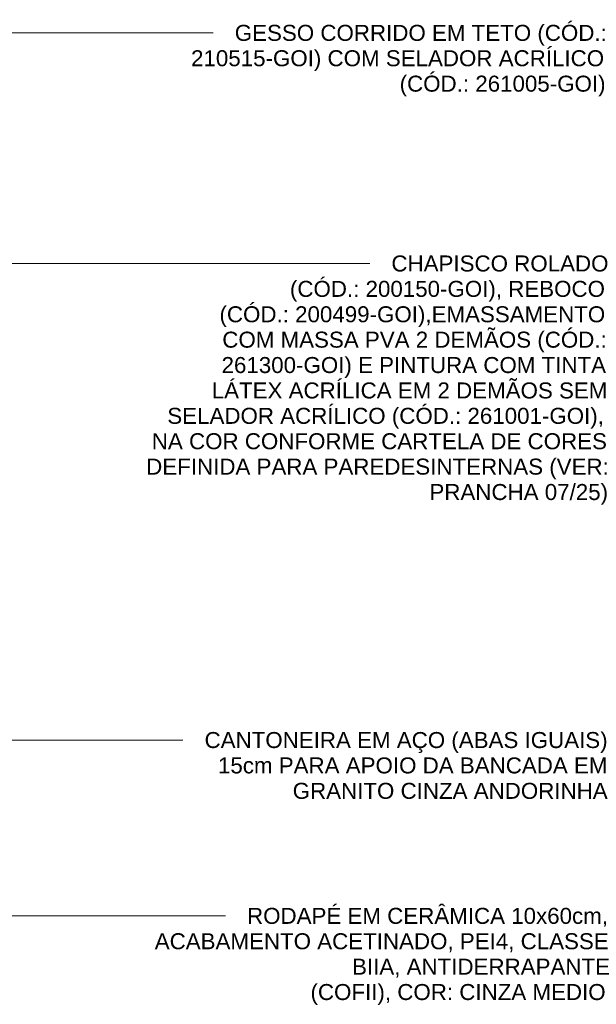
# Model space of a CAD drawing. Header units: metres. Extents: x -0.3 to 17.5, y -18.2 to 2.6.
# Tile 5 of 8: x 7.2 to 8.5, y 0.1 to 2.4. Entities that reach past the tile are written whole.
import ezdxf

# ---------------------------------------------------------------- set-up
doc = ezdxf.new("R2010")
doc.units = ezdxf.units.M
doc.layers.add('G-ANNO-TEXT', color=7, linetype='Continuous', lineweight=9)
doc.styles.add('Arial', font='arial.ttf', dxfattribs={"height": 0.0375})

msp = doc.modelspace()

# ---------------------------------------------------------------- linework, layer by layer
at = {"layer": 'G-ANNO-TEXT'}
for p, q in [((5.5525, 2.3935), (7.4732, 2.3935)), ((7.4732, 2.3935), (7.6154, 2.3935)), ((4.9403, 1.8528), (7.4042, 1.8528)), ((7.4042, 1.8528), (7.983, 1.8528)), ((4.5552, 0.7355), (7.4668, 0.7355)), ((7.4668, 0.7355), (7.5445, 0.7355)), ((5.8704, 0.3233), (7.373, 0.3233)), ((7.373, 0.3233), (7.6442, 0.3233))]:
    msp.add_line(p, q, dxfattribs=at)

# ---------------------------------------------------------------- texts
at = {"layer": 'G-ANNO-TEXT', "char_height": 0.0375, "attachment_point": 1, "style": 'Arial'}
for s, insert, width in [('GESSO CORRIDO EM TETO (CÓD.: ', (7.6662, 2.4123), 1.066244), ('210515-GOI) COM SELADOR ACRÍLICO ', (7.5636, 2.3528), 1.190506), ('(CÓD.: 261005-GOI)', (8.0531, 2.2932), 0.597257), ('CHAPISCO ROLADO', (8.0338, 1.8716), 0.621308), ('(CÓD.: 200150-GOI), REBOCO', (7.7956, 1.8121), 0.909915), ('(CÓD.: 200499-GOI),EMASSAMENTO', (7.6303, 1.7525), 1.110337), ('COM MASSA PVA 2 DEMÃOS (CÓD.:', (7.6369, 1.693), 1.10232), ('261300-GOI) E PINTURA COM TINTA', (7.6352, 1.6335), 1.104325), ('LÁTEX ACRÍLICA EM 2 DEMÃOS SEM ', (7.6121, 1.5739), 1.132384), ('SELADOR ACRÍLICO (CÓD.: 261001-GOI), ', (7.5079, 1.5144), 1.258649), ('NA COR CONFORME CARTELA DE CORES ', (7.4715, 1.4549), 1.302742), ('DEFINIDA PARA PAREDESINTERNAS (VER:', (7.4583, 1.3953), 1.318776), ('PRANCHA 07/25)', (8.123, 1.3358), 0.51308), ('CANTONEIRA EM AÇO (ABAS IGUAIS) ', (7.5953, 0.7543), 1.152426), ('15cm PARA APOIO DA BANCADA EM ', (7.6268, 0.6948), 1.114346), ('GRANITO CINZA ANDORINHA', (7.8021, 0.6352), 0.901898), ('RODAPÉ EM CERÂMICA 10x60cm, ', (7.695, 0.3421), 1.032173), ('ACABAMENTO ACETINADO, PEI4, CLASSE ', (7.4784, 0.2826), 1.294725), ('BIIA, ANTIDERRAPANTE ', (7.9414, 0.223), 0.733544), ('(COFII), COR: CINZA MEDIO', (7.8439, 0.1635), 0.851793)]:
    msp.add_mtext(s, dxfattribs=dict(at, insert=insert, width=width))

doc.saveas('drawing.dxf')
